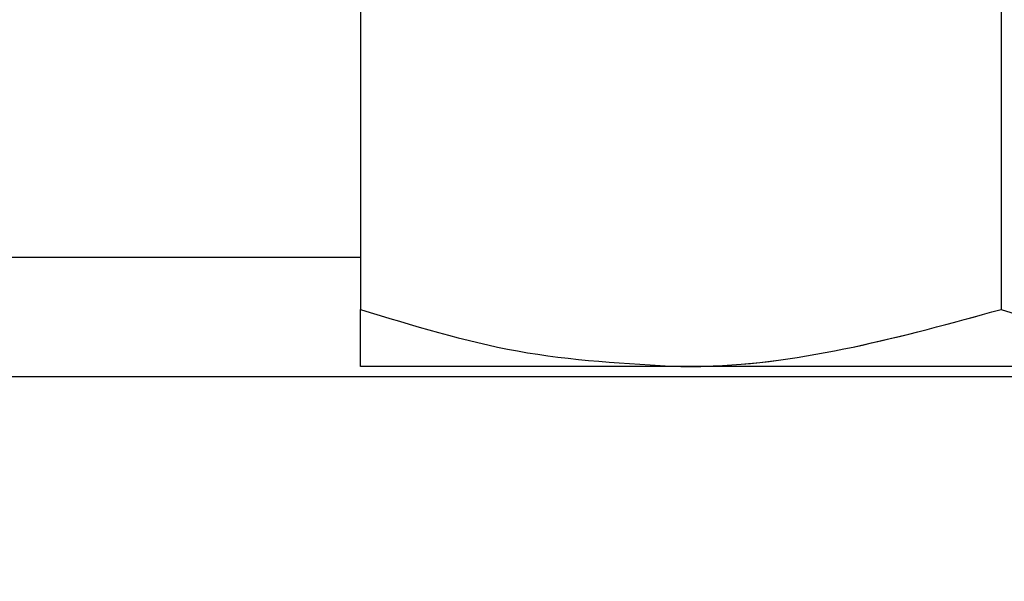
# Paper-space layout 'Sheet9' of a CAD drawing. Header units: inches. Extents: x 2.34 to 9.39, y 0.52 to 7.47.
# Tile 15 of 32: x 4.3441 to 4.3681, y 2.3481 to 2.3618. Entities that reach past the tile are written whole.
import ezdxf

# ---------------------------------------------------------------- set-up
doc = ezdxf.new("R2010")
doc.units = ezdxf.units.IN
doc.header["$MEASUREMENT"] = 0
doc.linetypes.add('PHANTOM', pattern=[0.49999999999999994, 0.25, -0.05, 0.05, -0.05, 0.05, -0.05])
doc.layers.add('FORMAT', color=7, linetype='Continuous')
doc.styles.add('SLDTEXTSTYLE0', font='TXT', dxfattribs={"width": 0.75})
doc.dimstyles.new('SLDDIMSTYLE11', dxfattribs={"dimtxt": 0.1041666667, "dimasz": 0.13, "dimexe": 0, "dimexo": 0.0625, "dimgap": 0.0260416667, "dimtad": 0, "dimtih": 1, "dimtoh": 1, "dimdec": 1, "dimlfac": 18, "dimrnd": 1e-09, "dimzin": 12, "dimdsep": 46, "dimtxsty": 'SLDTEXTSTYLE0', "dimsah": 1, "dimcen": 0.09, "dimadec": 0, "dimazin": 3, "dimtfac": 1, "dimtdec": 1, "dimtofl": 0, "dimtmove": 0, "dimatfit": 3, "dimfxl": 1, "dimfrac": 2, "dimtolj": 1, "dimtzin": 12, "dimarcsym": 0})

# ---------------------------------------------------------------- blocks, each defined once
blk = doc.blocks.new('_D_76')
at = {"layer": 'FORMAT', "color": 7}
for p, q in [((5.9691685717, 6.7509256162), (3.1807116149, 6.7509256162)), ((3.3057116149, 6.7509256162), (3.3057116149, 5.1785009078)), ((3.1517764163, 5.1573782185), (3.1200923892, 5.1573782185)), ((3.1200923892, 5.1573782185), (3.1200923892, 4.9918689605)), ((3.4596467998, 5.1573782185), (3.4913308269, 5.1573782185)), ((3.4913308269, 5.1573782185), (3.4913308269, 4.9918689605)), ((3.1200923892, 4.9918689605), (3.1517764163, 4.9918689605)), ((3.4913308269, 4.9918689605), (3.4596467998, 4.9918689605)), ((3.3057116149, 1.986126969), (3.3057116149, 4.8318573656)), ((4.0575565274, 1.986126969), (3.1807116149, 1.986126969))]:
    blk.add_line(p, q, dxfattribs=at)
for points in [[(3.3057116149, 6.7509256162), (3.2857116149, 6.6209256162), (3.3257116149, 6.6209256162)], [(3.3057116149, 1.986126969), (3.3257116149, 2.116126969), (3.2857116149, 2.116126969)]]:
    blk.add_solid(points, dxfattribs=at)
at = {"layer": 'FORMAT', "color": 7, "char_height": 0.1041666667, "attachment_point": 1, "style": 'SLDTEXTSTYLE0'}
for s, insert in [('2178', (3.1517764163, 5.1261468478)), ('85.8', (3.1710665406, 4.9661352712))]:
    blk.add_mtext(s, dxfattribs=dict(at, insert=insert))
blk = doc.blocks.new('_D_78')
at = {"layer": 'FORMAT', "color": 7}
for p, q in [((4.8515722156, 5.7140035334), (3.5529575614, 5.7140035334)), ((3.6779575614, 5.7140035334), (3.6779575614, 4.5406452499)), ((3.5240223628, 4.5195225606), (3.4923383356, 4.5195225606)), ((3.4923383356, 4.5195225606), (3.4923383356, 4.3540133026)), ((3.8318927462, 4.5195225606), (3.8635767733, 4.5195225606)), ((3.8635767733, 4.5195225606), (3.8635767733, 4.3540133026)), ((3.4923383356, 4.3540133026), (3.5240223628, 4.3540133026)), ((3.8635767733, 4.3540133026), (3.8318927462, 4.3540133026)), ((3.6779575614, 1.986126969), (3.6779575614, 4.1940017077)), ((4.0575565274, 1.986126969), (3.5529575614, 1.986126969))]:
    blk.add_line(p, q, dxfattribs=at)
for points in [[(3.6779575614, 5.7140035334), (3.6579575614, 5.5840035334), (3.6979575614, 5.5840035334)], [(3.6779575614, 1.986126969), (3.6979575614, 2.116126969), (3.6579575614, 2.116126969)]]:
    blk.add_solid(points, dxfattribs=at)
at = {"layer": 'FORMAT', "color": 7, "char_height": 0.1041666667, "attachment_point": 1, "style": 'SLDTEXTSTYLE0'}
for s, insert in [('1704', (3.5240223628, 4.4882911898)), ('67.1', (3.543312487, 4.3282796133))]:
    blk.add_mtext(s, dxfattribs=dict(at, insert=insert))

psp = doc.layouts.new('Sheet9')

# ---------------------------------------------------------------- linework, layer by layer
at = {"color": 7, "linetype": 'Continuous', "lineweight": 25}
for p, q in [((4.352362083, 2.3683695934), (4.352362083, 2.3547435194)), ((4.3679731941, 2.3683695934), (4.3679731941, 2.3547435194)), ((4.352362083, 2.3560038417), (4.3074731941, 2.3560038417)), ((4.3601676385, 2.3533491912), (4.352362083, 2.3533491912)), ((4.3757787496, 2.3533491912), (4.3601676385, 2.3533491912)), ((4.3846165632, 2.3531029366), (4.3074731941, 2.3531029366))]:
    psp.add_line(p, q, dxfattribs=at)
at = {"color": 7, "linetype": 'PHANTOM', "lineweight": 18}
for p, q in [((4.352362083, 2.3683695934), (4.352362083, 2.3547435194)), ((4.352362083, 2.3683695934), (4.352362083, 2.3547435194)), ((4.352362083, 2.3683695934), (4.352362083, 2.3547435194)), ((4.3679731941, 2.3683695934), (4.3679731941, 2.3547435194)), ((4.3679731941, 2.3683695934), (4.3679731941, 2.3547435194)), ((4.3679731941, 2.3683695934), (4.3679731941, 2.3547435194)), ((4.352362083, 2.3560038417), (4.3074731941, 2.3560038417)), ((4.352362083, 2.3560038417), (4.3074731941, 2.3560038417)), ((4.352362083, 2.3560038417), (4.3074731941, 2.3560038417)), ((4.3601676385, 2.3533491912), (4.352362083, 2.3533491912)), ((4.3601676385, 2.3533491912), (4.352362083, 2.3533491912)), ((4.3601676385, 2.3533491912), (4.352362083, 2.3533491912)), ((4.3757787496, 2.3533491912), (4.3601676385, 2.3533491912)), ((4.3757787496, 2.3533491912), (4.3601676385, 2.3533491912)), ((4.3757787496, 2.3533491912), (4.3601676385, 2.3533491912)), ((4.3846165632, 2.3531029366), (4.3074731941, 2.3531029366)), ((4.3846165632, 2.3531029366), (4.3074731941, 2.3531029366)), ((4.3846165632, 2.3531029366), (4.3074731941, 2.3531029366))]:
    psp.add_line(p, q, dxfattribs=at)
at = {"color": 7, "linetype": 'Continuous', "lineweight": 25}
for points, knots in [([(4.352362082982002, 2.354743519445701), (4.353629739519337, 2.354353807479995), (4.356188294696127, 2.353567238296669), (4.35883318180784, 2.353422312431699), (4.360167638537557, 2.353349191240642)], [0, 0, 0, 0, 0.4954579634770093, 1, 1, 1, 1]), ([(4.352362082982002, 2.353349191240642), (4.352362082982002, 2.353520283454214), (4.352362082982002, 2.353740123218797), (4.352362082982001, 2.354561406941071), (4.352362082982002, 2.354743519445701)], [0, 0, 0, 0, 0.7782587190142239, 1, 1, 1, 1]), ([(4.360167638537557, 2.353349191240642), (4.36035272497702, 2.353350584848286), (4.362988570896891, 2.353370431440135), (4.365571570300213, 2.354081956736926), (4.367973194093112, 2.354743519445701)], [0, 0, 0, 0, 0.0702189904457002, 1, 1, 1, 1]), ([(4.367973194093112, 2.354743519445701), (4.369240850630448, 2.354353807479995), (4.371799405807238, 2.353567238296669), (4.374444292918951, 2.353422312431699), (4.375778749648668, 2.353349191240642)], [0, 0, 0, 0, 0.4954579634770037, 1, 1, 1, 1])]:
    psp.add_open_spline(points, degree=3, knots=knots, dxfattribs=at)
at = {"color": 7, "linetype": 'PHANTOM', "lineweight": 18}
for points, knots in [([(4.352362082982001, 2.354743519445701), (4.353629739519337, 2.354353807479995), (4.356188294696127, 2.353567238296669), (4.35883318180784, 2.353422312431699), (4.360167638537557, 2.353349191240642)], [0, 0, 0, 0, 0.4954579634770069, 1, 1, 1, 1]), ([(4.352362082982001, 2.353349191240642), (4.352362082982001, 2.353520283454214), (4.352362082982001, 2.353740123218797), (4.352362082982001, 2.354561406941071), (4.352362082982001, 2.354743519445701)], [0, 0, 0, 0, 0.7782587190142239, 1, 1, 1, 1]), ([(4.352362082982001, 2.354743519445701), (4.353629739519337, 2.354353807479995), (4.356188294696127, 2.353567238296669), (4.35883318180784, 2.353422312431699), (4.360167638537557, 2.353349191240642)], [0, 0, 0, 0, 0.4954579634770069, 1, 1, 1, 1]), ([(4.352362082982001, 2.353349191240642), (4.352362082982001, 2.353520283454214), (4.352362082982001, 2.353740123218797), (4.352362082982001, 2.354561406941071), (4.352362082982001, 2.354743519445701)], [0, 0, 0, 0, 0.7782587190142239, 1, 1, 1, 1]), ([(4.352362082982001, 2.354743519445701), (4.353629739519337, 2.354353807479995), (4.356188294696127, 2.353567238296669), (4.35883318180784, 2.353422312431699), (4.360167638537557, 2.353349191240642)], [0, 0, 0, 0, 0.4954579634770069, 1, 1, 1, 1]), ([(4.352362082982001, 2.353349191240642), (4.352362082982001, 2.353520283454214), (4.352362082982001, 2.353740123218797), (4.352362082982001, 2.354561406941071), (4.352362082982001, 2.354743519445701)], [0, 0, 0, 0, 0.7782587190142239, 1, 1, 1, 1]), ([(4.360167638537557, 2.353349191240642), (4.36035272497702, 2.353350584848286), (4.362988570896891, 2.353370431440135), (4.365571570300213, 2.354081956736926), (4.367973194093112, 2.354743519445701)], [0, 0, 0, 0, 0.0702189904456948, 1, 1, 1, 1]), ([(4.360167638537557, 2.353349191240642), (4.36035272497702, 2.353350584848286), (4.362988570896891, 2.353370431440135), (4.365571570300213, 2.354081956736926), (4.367973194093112, 2.354743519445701)], [0, 0, 0, 0, 0.0702189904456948, 1, 1, 1, 1]), ([(4.360167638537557, 2.353349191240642), (4.36035272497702, 2.353350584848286), (4.362988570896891, 2.353370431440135), (4.365571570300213, 2.354081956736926), (4.367973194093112, 2.354743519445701)], [0, 0, 0, 0, 0.0702189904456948, 1, 1, 1, 1]), ([(4.367973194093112, 2.354743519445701), (4.369240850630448, 2.354353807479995), (4.371799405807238, 2.353567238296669), (4.374444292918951, 2.353422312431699), (4.375778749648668, 2.353349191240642)], [0, 0, 0, 0, 0.4954579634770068, 0.9999999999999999, 0.9999999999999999, 0.9999999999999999, 0.9999999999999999]), ([(4.367973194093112, 2.354743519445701), (4.369240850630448, 2.354353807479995), (4.371799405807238, 2.353567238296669), (4.374444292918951, 2.353422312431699), (4.375778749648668, 2.353349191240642)], [0, 0, 0, 0, 0.4954579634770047, 1, 1, 1, 1]), ([(4.367973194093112, 2.354743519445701), (4.369240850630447, 2.354353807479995), (4.371799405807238, 2.353567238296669), (4.374444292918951, 2.353422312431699), (4.375778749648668, 2.353349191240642)], [0, 0, 0, 0, 0.4954579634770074, 1, 1, 1, 1])]:
    psp.add_open_spline(points, degree=3, knots=knots, dxfattribs=at)

# ---------------------------------------------------------------- dimensions: what is measured, and where the dimension line sits
at = {"layer": 'FORMAT', "color": 7}
for base, p1, picture, middle in [((3.3057116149, 1.986126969), (6.0191685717, 6.7509256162), '_D_76', (3.3057116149, 5.0051791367)), ((3.6779575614, 1.986126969), (4.9015722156, 5.7140035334), '_D_78', (3.6779575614, 4.3673234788))]:
    dim = psp.add_linear_dim(base=base, p1=p1, p2=(4.1075565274, 1.986126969), angle=90, dimstyle='SLDDIMSTYLE11', dxfattribs=at)
    dim.commit()
    dim.dimension.update_dxf_attribs({"geometry": picture, "text_midpoint": middle, "dimtype": 160})

doc.saveas('drawing.dxf')
